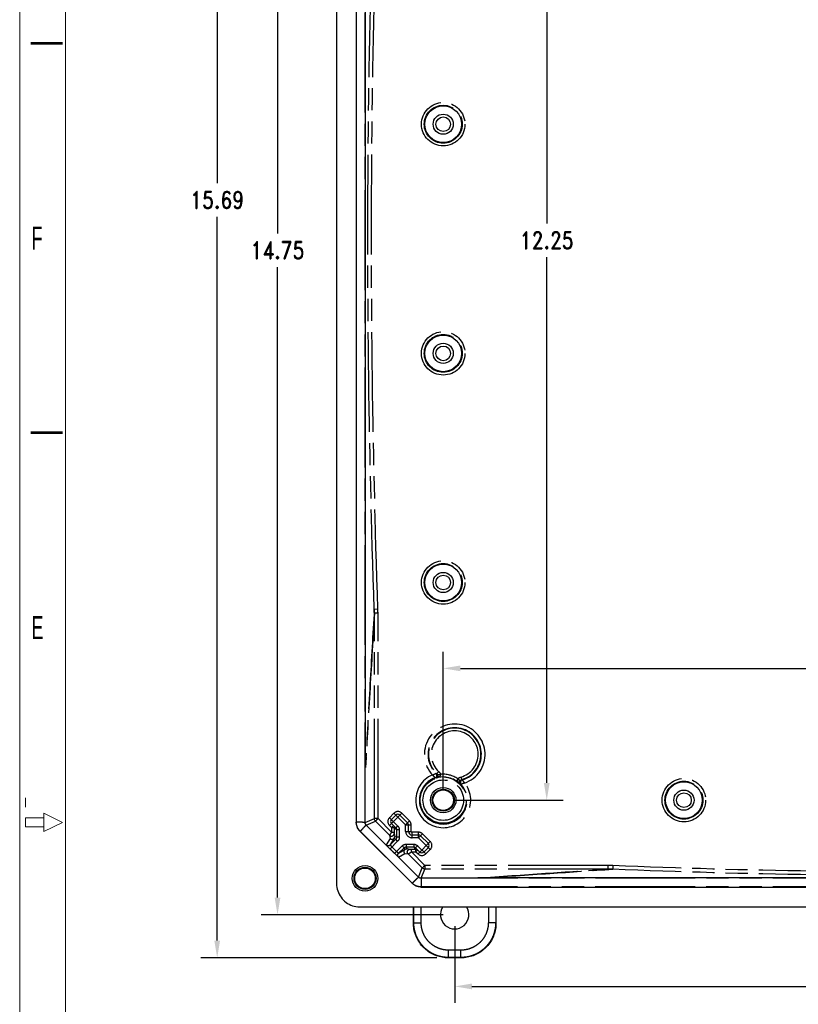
# Model space of a CAD drawing. Header units: inches. Extents: x 0 to 417, y 0 to 34.
# Tile 2 of 26: x 0 to 8.49, y 14.8 to 25.54. Entities that reach past the tile are written whole.
import ezdxf

# ---------------------------------------------------------------- set-up
doc = ezdxf.new("R2010")
doc.units = ezdxf.units.IN
doc.header["$LTSCALE"] = 2.42
doc.header["$MEASUREMENT"] = 0
doc.header["$PDMODE"] = 3
doc.header["$PDSIZE"] = 0.3125
doc.linetypes.add('PHANTOM', pattern=[0.8, 0.45, -0.05, 0.1, -0.05, 0.1, -0.05])
doc.layers.get('0').update_dxf_attribs({"linetype": 'CONTINUOUS'})
doc.layers.get('Defpoints').update_dxf_attribs({"linetype": 'CONTINUOUS'})
doc.layers.add('DEFAULT_3', color=7, linetype='PHANTOM')
doc.layers.add('DIMENSIONS', color=255, linetype='CONTINUOUS')
doc.styles.add('ROMAND', font='romand.shx', dxfattribs={"width": 0.8})
doc.styles.get("Standard").update_dxf_attribs({"font": 'txt', "width": 0.8})
doc.dimstyles.new('DIMSTYLE_1', dxfattribs={"dimtxt": 0.125, "dimasz": 0.1875, "dimexe": 0.18, "dimexo": 0.0625, "dimgap": 0.09, "dimtad": 0, "dimtih": 1, "dimtoh": 1, "dimzin": 4, "dimdsep": 46, "dimtxsty": 'Standard', "dimblk": '_FILLED', "dimblk1": '_FILLED', "dimblk2": '_FILLED', "dimcen": 0.09, "dimadec": 0, "dimazin": 0, "dimtfac": 1, "dimtofl": 0, "dimtmove": 0, "dimatfit": 3, "dimldrblk": '_FILLED', "dimfxl": 0, "dimtolj": 1, "dimtzin": 4, "dimarcsym": 0})

# ---------------------------------------------------------------- blocks, each defined once
blk = doc.blocks.new('_FILLED')
at = {"color": 0, "linetype": 'ByBlock'}
blk.add_solid([(0, 0), (-1, 0.167), (-1, -0.167)], dxfattribs=at)
blk = doc.blocks.new('*D2')
at = {"layer": 'Defpoints', "color": 0, "linetype": 'Continuous', "lineweight": 0}
for p in [(4.612, 30.995), (2.154, 15.305), (4.612, 15.305)]:
    blk.add_point(p, dxfattribs=at)
at = {"layer": 'DIMENSIONS', "color": 0, "linetype": 'Continuous', "lineweight": -2}
for p, q in [((4.549, 30.995), (1.974, 30.995)), ((2.154, 30.808), (2.154, 23.758)), ((2.154, 15.493), (2.154, 23.39)), ((4.549, 15.305), (1.974, 15.305))]:
    blk.add_line(p, q, dxfattribs=at)
at = {"layer": 'DIMENSIONS', "color": 0, "linetype": 'Continuous', "lineweight": -2, "xscale": 0.1875, "yscale": 0.1875, "zscale": 0.1875}
for p, rotation in [((2.154, 30.995), 90), ((2.154, 15.305), 270)]:
    blk.add_blockref('_FILLED', p, dxfattribs=dict(at, rotation=rotation))
at = {"layer": 'DIMENSIONS', "color": 0, "linetype": 'Continuous', "insert": (2.154, 23.574), "char_height": 0.1875, "attachment_point": 5, "style": 'ROMAND'}
blk.add_mtext('\\A1;15.69', dxfattribs=at)
blk = doc.blocks.new('*D3')
at = {"layer": 'Defpoints', "color": 0, "linetype": 'Continuous', "lineweight": 0}
for p in [(4.682, 30.525), (2.812, 15.775), (4.682, 15.775)]:
    blk.add_point(p, dxfattribs=at)
at = {"layer": 'DIMENSIONS', "color": 0, "linetype": 'Continuous', "lineweight": -2}
for p, q in [((4.619, 30.525), (2.632, 30.525)), ((2.812, 30.338), (2.812, 23.208)), ((2.812, 15.963), (2.812, 22.841)), ((4.619, 15.775), (2.632, 15.775))]:
    blk.add_line(p, q, dxfattribs=at)
at = {"layer": 'DIMENSIONS', "color": 0, "linetype": 'Continuous', "lineweight": -2, "xscale": 0.1875, "yscale": 0.1875, "zscale": 0.1875}
for p, rotation in [((2.812, 30.525), 90), ((2.812, 15.775), 270)]:
    blk.add_blockref('_FILLED', p, dxfattribs=dict(at, rotation=rotation))
at = {"layer": 'DIMENSIONS', "color": 0, "linetype": 'Continuous', "insert": (2.812, 23.025), "char_height": 0.1875, "attachment_point": 5, "style": 'ROMAND'}
blk.add_mtext('\\A1;14.75', dxfattribs=at)
blk = doc.blocks.new('*D4')
at = {"layer": 'Defpoints', "color": 0, "linetype": 'Continuous', "lineweight": 0}
for p in [(4.744, 15.713), (14.744, 15.713), (14.744, 14.993)]:
    blk.add_point(p, dxfattribs=at)
at = {"layer": 'DIMENSIONS', "color": 0, "linetype": 'Continuous', "lineweight": -2}
for p, q in [((4.744, 15.65), (4.744, 14.813)), ((14.744, 15.65), (14.744, 14.813)), ((4.932, 14.993), (9.277, 14.993)), ((14.557, 14.993), (10.043, 14.993))]:
    blk.add_line(p, q, dxfattribs=at)
at = {"layer": 'DIMENSIONS', "color": 0, "linetype": 'Continuous', "lineweight": -2, "xscale": 0.1875, "yscale": 0.1875, "zscale": 0.1875, "rotation": 180}
blk.add_blockref('_FILLED', (4.744, 14.993), dxfattribs=at)
at = {"layer": 'DIMENSIONS', "color": 0, "linetype": 'Continuous', "lineweight": -2, "xscale": 0.1875, "yscale": 0.1875, "zscale": 0.1875}
blk.add_blockref('_FILLED', (14.744, 14.993), dxfattribs=at)
at = {"layer": 'DIMENSIONS', "color": 0, "linetype": 'Continuous', "insert": (9.66, 14.993), "char_height": 0.1875, "attachment_point": 5, "style": 'ROMAND'}
blk.add_mtext('\\A1;10.00', dxfattribs=at)
blk = doc.blocks.new('*D5')
at = {"layer": 'Defpoints', "color": 0, "linetype": 'Continuous', "lineweight": 0}
for p in [(4.682, 29.275), (5.748, 29.275), (4.682, 17.025)]:
    blk.add_point(p, dxfattribs=at)
at = {"layer": 'DIMENSIONS', "color": 0, "linetype": 'Continuous', "lineweight": -2}
for p, q in [((4.744, 29.275), (5.928, 29.275)), ((5.748, 29.088), (5.748, 23.317)), ((5.748, 17.213), (5.748, 22.949)), ((4.744, 17.025), (5.928, 17.025))]:
    blk.add_line(p, q, dxfattribs=at)
at = {"layer": 'DIMENSIONS', "color": 0, "linetype": 'Continuous', "lineweight": -2, "xscale": 0.1875, "yscale": 0.1875, "zscale": 0.1875}
for p, rotation in [((5.748, 29.275), 90), ((5.748, 17.025), 270)]:
    blk.add_blockref('_FILLED', p, dxfattribs=dict(at, rotation=rotation))
at = {"layer": 'DIMENSIONS', "color": 0, "linetype": 'Continuous', "insert": (5.748, 23.133), "char_height": 0.1875, "attachment_point": 5, "style": 'ROMAND'}
blk.add_mtext('\\A1;12.25', dxfattribs=at)
blk = doc.blocks.new('*D6')
at = {"layer": 'Defpoints', "color": 0, "linetype": 'Continuous', "lineweight": 0}
for p in [(14.869, 18.463), (4.619, 17.088), (14.869, 17.088)]:
    blk.add_point(p, dxfattribs=at)
at = {"layer": 'DIMENSIONS', "color": 0, "linetype": 'Continuous', "lineweight": -2}
for p, q in [((4.619, 17.15), (4.619, 18.643)), ((14.869, 17.15), (14.869, 18.643)), ((4.807, 18.463), (9.946, 18.463)), ((14.682, 18.463), (10.712, 18.463))]:
    blk.add_line(p, q, dxfattribs=at)
at = {"layer": 'DIMENSIONS', "color": 0, "linetype": 'Continuous', "lineweight": -2, "xscale": 0.1875, "yscale": 0.1875, "zscale": 0.1875, "rotation": 180}
blk.add_blockref('_FILLED', (4.619, 18.463), dxfattribs=at)
at = {"layer": 'DIMENSIONS', "color": 0, "linetype": 'Continuous', "lineweight": -2, "xscale": 0.1875, "yscale": 0.1875, "zscale": 0.1875}
blk.add_blockref('_FILLED', (14.869, 18.463), dxfattribs=at)
at = {"layer": 'DIMENSIONS', "color": 0, "linetype": 'Continuous', "insert": (10.329, 18.463), "char_height": 0.1875, "attachment_point": 5, "style": 'ROMAND'}
blk.add_mtext('\\A1;10.25', dxfattribs=at)

msp = doc.modelspace()

# ---------------------------------------------------------------- linework, layer by layer
at = {"color": 7, "linetype": 'Continuous', "lineweight": 0}
for p, q in [((0, 0), (0, 33.591)), ((0.5, 32.783), (0.5, 0.813)), ((0.065, 16.95), (0.065, 17.05)), ((0.265, 16.883), (0.265, 16.683)), ((0.265, 16.883), (0.465, 16.783)), ((0.065, 16.733), (0.065, 16.833)), ((0.065, 16.833), (0.265, 16.833)), ((0.465, 16.783), (0.265, 16.683)), ((0.265, 16.733), (0.065, 16.733))]:
    msp.add_line(p, q, dxfattribs=at)
at = {"color": 7, "linetype": 'Continuous'}
for p, q in [((3.456, 30.188), (3.456, 16.429)), ((3.671, 29.516), (3.671, 16.784)), ((3.771, 17.381), (3.771, 28.92)), ((4.103, 16.862), (4.054, 16.813)), ((4.054, 16.771), (4.101, 16.724)), ((4.231, 16.778), (4.146, 16.862)), ((3.712, 16.685), (4.28, 16.118)), ((4.085, 16.727), (4.085, 16.677)), ((4.109, 16.703), (4.109, 16.62)), ((4.239, 16.685), (4.239, 16.756)), ((4.101, 16.598), (4.04, 16.538)), ((4.351, 16.645), (4.279, 16.645)), ((4.457, 16.551), (4.372, 16.636)), ((4.132, 16.446), (4.193, 16.506)), ((4.214, 16.515), (4.297, 16.515)), ((4.272, 16.49), (4.318, 16.49)), ((4.318, 16.506), (4.365, 16.459)), ((4.407, 16.459), (4.457, 16.509)), ((3.456, 16.427), (3.456, 16.112)), ((14.491, 16.176), (4.998, 16.176)), ((4.379, 16.077), (15.11, 16.077)), ((3.706, 15.862), (4.022, 15.862)), ((4.023, 15.862), (15.466, 15.862)), ((4.294, 15.685), (4.294, 15.862)), ((5.194, 15.862), (5.194, 15.685)), ((4.815, 15.305), (4.674, 15.305))]:
    msp.add_line(p, q, dxfattribs=at)
at = {"color": 7, "linetype": 'Continuous', "lineweight": 0}
for points in [[(0.12, 25.283, 0.029, 0.029, 0), (0.47, 25.283, 0.029, 0.029, 0)], [(0.12, 21.033, 0.029, 0.029, 0), (0.47, 21.033, 0.029, 0.029, 0)]]:
    msp.add_lwpolyline(points, format="xyseb", dxfattribs=at)
at = {"color": 7, "linetype": 'Continuous'}
for centre, radius in [((4.619, 24.4), 0.2), ((4.619, 24.4), 0.11), ((4.619, 24.4), 0.08), ((4.619, 21.9), 0.2), ((4.619, 21.9), 0.11), ((4.619, 21.9), 0.08), ((4.619, 19.4), 0.2), ((4.619, 19.4), 0.11), ((4.619, 19.4), 0.08), ((7.244, 17.025), 0.2), ((4.619, 17.025), 0.139), ((4.619, 17.025), 0.12), ((4.619, 17.025), 0.112), ((7.244, 17.025), 0.11), ((7.244, 17.025), 0.08), ((3.766, 16.172), 0.139), ((3.766, 16.172), 0.12), ((3.766, 16.172), 0.112)]:
    msp.add_circle(centre, radius, dxfattribs=at)
for centre, radius, start, end in [((4.125, 16.841), 0.03, 45, 135), ((4.075, 16.792), 0.03, 135, 225), ((4.209, 16.756), 0.03, 0, 45), ((4.279, 16.685), 0.04, 180, 270), ((4.351, 16.615), 0.03, 45, 90), ((4.436, 16.53), 0.03, 315, 45), ((4.386, 16.481), 0.03, 225, 315), ((4.744, 15.775), 0.155, 145.7514, 34.2486)]:
    msp.add_arc(centre, radius, start, end, dxfattribs=at)
for points, start_tangent, end_tangent in [([(4.529, 17.269), (4.542, 17.277), (4.548, 17.29), (4.548, 17.305)], (0.937493, 0.348003), (-0.286071, 0.958208)), ([(4.548, 17.305), (4.54, 17.318)], (-0.286071, 0.958208), (-0.710895, 0.703298)), ([(4.558, 17.3), (4.559, 17.293), (4.558, 17.287), (4.556, 17.281), (4.554, 17.277), (4.551, 17.273), (4.548, 17.27), (4.545, 17.267), (4.541, 17.265)], (0.19269, -0.98126), (-0.928988, -0.37011)), ([(4.827, 17.246), (4.815, 17.239), (4.807, 17.226), (4.807, 17.211), (4.814, 17.198)], (-0.9582, -0.286099), (0.663374, -0.748288)), ([(3.712, 16.685), (3.69, 16.714), (3.676, 16.748), (3.671, 16.784)], (-0.707107, 0.707107), (0, 1)), ([(3.879, 16.796), (3.873, 16.804), (3.869, 16.814), (3.868, 16.824)], (-0.707018, 0.707196), (-0.000126, 1)), ([(4.076, 16.749), (4.081, 16.742), (4.084, 16.735), (4.085, 16.727)], (0.707107, -0.707107), (-0.000019, -1)), ([(4.101, 16.724), (4.104, 16.719), (4.107, 16.714), (4.109, 16.708), (4.109, 16.703)], (0.707145, -0.707069), (-0.000021, -1)), ([(4.039, 16.606), (4.046, 16.601), (4.053, 16.598)], (0.707277, -0.706936), (0.97531, -0.220838)), ([(4.053, 16.598), (4.061, 16.598), (4.067, 16.598), (4.073, 16.6), (4.077, 16.603), (4.081, 16.606)], (0.97531, -0.220838), (0.70726, 0.706953)), ([(4.081, 16.606), (4.084, 16.61), (4.086, 16.613), (4.088, 16.617)], (0.7071, 0.707113), (0.363238, 0.931696)), ([(4.088, 16.617), (4.089, 16.62), (4.09, 16.623), (4.09, 16.625)], (0.363238, 0.931696), (0.075903, 0.997115)), ([(4.09, 16.625), (4.09, 16.628)], (0.075903, 0.997115), (0.000067, 1)), ([(4.193, 16.459), (4.192, 16.466), (4.193, 16.473), (4.195, 16.478), (4.198, 16.483), (4.201, 16.487)], (-0.220838, 0.97531), (0.706953, 0.70726)), ([(4.201, 16.444), (4.195, 16.451), (4.193, 16.459)], (-0.706936, 0.707277), (-0.220838, 0.97531)), ([(4.201, 16.487), (4.204, 16.49), (4.208, 16.492), (4.211, 16.494)], (0.707113, 0.7071), (0.931696, 0.363238)), ([(4.211, 16.494), (4.214, 16.495), (4.217, 16.495), (4.22, 16.495)], (0.931696, 0.363238), (0.997115, 0.075903)), ([(4.22, 16.495), (4.222, 16.496)], (0.997115, 0.075903), (1, 0.000067)), ([(4.297, 16.515), (4.303, 16.514), (4.309, 16.513), (4.314, 16.51), (4.318, 16.506)], (1, 0.000021), (0.707069, -0.707145)), ([(4.322, 16.49), (4.33, 16.489), (4.337, 16.486)], (1, 0.000019), (0.865885, -0.500244)), ([(4.419, 16.273), (4.408, 16.275), (4.399, 16.279), (4.39, 16.285)], (-1, 0.000126), (-0.707196, 0.707018)), ([(4.379, 16.077), (4.342, 16.082), (4.309, 16.096), (4.28, 16.118)], (-1, 0), (-0.707107, 0.707107)), ([(3.456, 16.112), (3.469, 16.035), (3.505, 15.965), (3.559, 15.91), (3.629, 15.874), (3.706, 15.862)], (0, -1), (1, 0)), ([(4.674, 15.305), (4.608, 15.311), (4.544, 15.328), (4.484, 15.356), (4.43, 15.394), (4.383, 15.441), (4.345, 15.495), (4.317, 15.555), (4.3, 15.619), (4.294, 15.685)], (-1, 0), (0, 1)), ([(5.194, 15.685), (5.189, 15.619), (5.172, 15.555), (5.144, 15.495), (5.106, 15.441), (5.059, 15.394), (5.005, 15.356), (4.945, 15.328), (4.881, 15.311), (4.815, 15.305)], (0, -1), (-1, 0))]:
    msp.add_spline(points, degree=3, dxfattribs=dict(at, start_tangent=start_tangent, end_tangent=end_tangent))
at = {"layer": 'DEFAULT_3', "color": 7, "linetype": 'PHANTOM'}
for p, q in [((3.672, 16.785), (3.672, 29.516)), ((3.767, 16.783), (3.767, 29.518)), ((3.907, 19.108), (3.867, 19.107)), ((3.868, 16.824), (3.868, 19.064)), ((3.908, 19.064), (3.868, 19.064)), ((3.908, 16.824), (3.908, 19.064)), ((4.57, 17.338), (4.549, 17.316)), ((4.588, 17.306), (4.558, 17.3)), ((4.78, 17.258), (4.803, 17.239)), ((4.811, 17.278), (4.819, 17.249)), ((4.082, 16.884), (4.033, 16.834)), ((4.033, 16.749), (4.167, 16.884)), ((4.209, 16.756), (4.082, 16.884)), ((4.252, 16.799), (4.167, 16.884)), ((3.672, 16.785), (3.671, 16.784)), ((3.767, 16.783), (3.868, 16.824)), ((3.779, 16.754), (3.879, 16.796)), ((3.908, 16.824), (3.868, 16.824)), ((4.033, 16.642), (3.879, 16.796)), ((4.055, 16.677), (3.908, 16.824)), ((4.122, 16.745), (4.033, 16.834)), ((4.209, 16.756), (4.252, 16.799)), ((3.713, 16.686), (3.712, 16.685)), ((4.28, 16.119), (3.713, 16.686)), ((4.349, 16.184), (3.779, 16.754)), ((4.033, 16.749), (4.055, 16.727)), ((4.055, 16.727), (4.073, 16.746)), ((4.055, 16.727), (4.085, 16.727)), ((4.055, 16.727), (4.055, 16.677)), ((4.055, 16.677), (4.085, 16.677)), ((4.109, 16.703), (4.085, 16.727)), ((4.085, 16.663), (4.09, 16.628)), ((4.122, 16.745), (4.101, 16.724)), ((4.139, 16.703), (4.109, 16.703)), ((4.139, 16.703), (4.139, 16.62)), ((4.209, 16.756), (4.269, 16.756)), ((4.209, 16.685), (4.209, 16.756)), ((4.209, 16.685), (4.269, 16.685)), ((4.269, 16.685), (4.269, 16.756)), ((4.351, 16.675), (4.279, 16.675)), ((4.279, 16.615), (4.279, 16.675)), ((4.351, 16.615), (4.351, 16.675)), ((4.393, 16.658), (4.372, 16.636)), ((4.478, 16.573), (4.393, 16.658)), ((4.039, 16.606), (3.997, 16.538)), ((4.033, 16.642), (4.039, 16.606)), ((4.039, 16.494), (4.122, 16.577)), ((4.081, 16.606), (4.04, 16.538)), ((4.081, 16.606), (4.101, 16.598)), ((4.09, 16.628), (4.109, 16.62)), ((4.122, 16.577), (4.101, 16.598)), ((4.139, 16.62), (4.109, 16.62)), ((4.214, 16.545), (4.297, 16.545)), ((4.214, 16.545), (4.214, 16.515)), ((4.351, 16.615), (4.279, 16.615)), ((4.297, 16.545), (4.297, 16.515)), ((4.344, 16.438), (4.478, 16.573)), ((4.351, 16.615), (4.369, 16.633)), ((4.478, 16.488), (4.351, 16.615)), ((4.369, 16.633), (4.372, 16.636)), ((4.039, 16.494), (4.089, 16.445)), ((4.06, 16.516), (4.11, 16.466)), ((4.089, 16.445), (4.171, 16.527)), ((4.132, 16.446), (4.201, 16.487)), ((4.132, 16.403), (4.201, 16.444)), ((4.171, 16.527), (4.193, 16.506)), ((4.193, 16.506), (4.201, 16.487)), ((4.201, 16.444), (4.236, 16.439)), ((4.214, 16.515), (4.222, 16.496)), ((4.222, 16.496), (4.257, 16.49)), ((4.39, 16.285), (4.236, 16.439)), ((4.272, 16.46), (4.272, 16.49)), ((4.419, 16.313), (4.272, 16.46)), ((4.272, 16.46), (4.322, 16.46)), ((4.322, 16.49), (4.297, 16.515)), ((4.339, 16.527), (4.318, 16.506)), ((4.322, 16.46), (4.322, 16.49)), ((4.322, 16.46), (4.34, 16.479)), ((4.322, 16.46), (4.344, 16.438)), ((4.429, 16.438), (4.339, 16.527)), ((4.429, 16.438), (4.478, 16.488)), ((4.349, 16.184), (4.39, 16.285)), ((4.377, 16.173), (4.419, 16.273)), ((6.415, 16.313), (4.419, 16.313)), ((4.419, 16.313), (4.419, 16.273)), ((6.415, 16.273), (4.419, 16.273)), ((6.415, 16.313), (6.415, 16.273)), ((6.469, 16.312), (6.467, 16.272)), ((4.28, 16.119), (4.28, 16.118)), ((15.112, 16.173), (4.377, 16.173)), ((15.11, 16.078), (4.379, 16.078)), ((4.379, 16.078), (4.379, 16.077)), ((4.298, 15.688), (4.298, 15.862)), ((4.378, 15.688), (4.378, 15.862)), ((5.111, 15.862), (5.111, 15.688)), ((5.191, 15.862), (5.191, 15.688)), ((4.294, 15.685), (4.298, 15.688)), ((4.298, 15.688), (4.378, 15.688)), ((5.191, 15.688), (5.111, 15.688)), ((5.194, 15.685), (5.191, 15.688)), ((4.811, 15.389), (4.678, 15.389)), ((4.678, 15.309), (4.678, 15.389)), ((4.811, 15.309), (4.811, 15.389)), ((4.674, 15.305), (4.678, 15.309)), ((4.811, 15.309), (4.678, 15.309)), ((4.815, 15.305), (4.811, 15.309))]:
    msp.add_line(p, q, dxfattribs=at)
for centre, radius in [((4.619, 24.4), 0.237), ((4.619, 24.4), 0.207), ((4.619, 21.9), 0.237), ((4.619, 21.9), 0.207), ((4.619, 19.4), 0.237), ((4.619, 19.4), 0.207), ((4.619, 17.025), 0.251), ((4.619, 17.025), 0.221), ((7.244, 17.025), 0.237), ((7.244, 17.025), 0.207)]:
    msp.add_circle(centre, radius, dxfattribs=at)
for centre, radius, start, end in [((4.744, 17.525), 0.331, 289.1766, 222.7509), ((4.744, 17.525), 0.291, 286.5569, 225.3706), ((4.744, 17.525), 0.286, 285.0382, 226.8898), ((4.744, 17.525), 0.256, 285.0382, 226.8898), ((4.619, 17.025), 0.3, 113.2026, 38.7249), ((4.619, 17.025), 0.283, 55.4476, 96.4794), ((4.619, 17.025), 0.26, 110.3036, 41.6239), ((4.619, 17.025), 0.253, 43.8313, 108.096), ((4.125, 16.841), 0.06, 45, 135), ((4.075, 16.792), 0.06, 135, 225), ((4.209, 16.756), 0.06, 0, 45), ((4.279, 16.685), 0.07, 180, 270), ((4.279, 16.685), 0.01, 180, 270), ((4.351, 16.615), 0.06, 45, 90), ((4.436, 16.53), 0.06, 315, 45), ((4.386, 16.481), 0.06, 225, 315)]:
    msp.add_arc(centre, radius, start, end, dxfattribs=at)
for points, start_tangent, end_tangent in [([(3.867, 19.107), (3.805, 21.802), (3.805, 24.499), (3.867, 27.193)], (-0.034263, 0.999413), (0.034263, 0.999413)), ([(3.907, 19.108), (3.845, 21.802), (3.845, 24.498), (3.907, 27.192)], (-0.034257, 0.999413), (0.034257, 0.999413)), ([(3.867, 19.107), (3.82, 18.289), (3.771, 17.418)], (-0.056525, -0.998401), (-0.056922, -0.998379)), ([(3.868, 19.064), (3.821, 18.251), (3.771, 17.381)], (-0.057475, -0.998347), (-0.05735, -0.998354)), ([(3.868, 19.064), (3.867, 19.085), (3.867, 19.107)], (0.000168, 1), (-0.03399, 0.999422)), ([(3.908, 19.064), (3.907, 19.086), (3.907, 19.108)], (0.000001, 1), (-0.034257, 0.999413)), ([(4.501, 17.3), (4.517, 17.307), (4.529, 17.313), (4.537, 17.316), (4.54, 17.318)], (0.942045, 0.335486), (0.998101, 0.061597)), ([(4.501, 17.3), (4.513, 17.288), (4.522, 17.278), (4.527, 17.271), (4.529, 17.269)], (0.723598, -0.690222), (0.653305, -0.757095)), ([(4.54, 17.318), (4.545, 17.317), (4.549, 17.316)], (0.986091, -0.166206), (0.985789, -0.167989)), ([(4.588, 17.306), (4.588, 17.299), (4.585, 17.292), (4.581, 17.287), (4.574, 17.281), (4.567, 17.277), (4.558, 17.272), (4.55, 17.269), (4.541, 17.265)], (0.274663, -0.961541), (-0.946257, -0.323415)), ([(4.549, 17.316), (4.553, 17.312), (4.556, 17.306), (4.558, 17.3)], (0.730835, -0.682555), (0.193791, -0.981043)), ([(4.57, 17.338), (4.578, 17.329), (4.584, 17.318), (4.588, 17.306)], (0.730059, -0.683384), (0.192873, -0.981224)), ([(4.541, 17.265), (4.537, 17.267), (4.533, 17.268), (4.529, 17.269)], (-0.96526, 0.26129), (-0.965647, 0.259858)), ([(4.802, 17.2), (4.796, 17.207), (4.79, 17.215), (4.784, 17.223), (4.779, 17.231), (4.776, 17.241), (4.776, 17.25), (4.78, 17.258)], (-0.682671, 0.730726), (0.685029, 0.728516)), ([(4.78, 17.258), (4.789, 17.267), (4.8, 17.274), (4.811, 17.278)], (0.631932, 0.775024), (0.965752, 0.259467)), ([(4.802, 17.2), (4.8, 17.204), (4.798, 17.207), (4.796, 17.212), (4.796, 17.217), (4.796, 17.224), (4.799, 17.232), (4.803, 17.239)], (-0.645207, 0.764008), (0.631957, 0.775003)), ([(4.814, 17.198), (4.811, 17.198), (4.808, 17.199), (4.805, 17.2), (4.802, 17.2)], (-0.974346, 0.225053), (-0.974637, 0.22379)), ([(4.803, 17.239), (4.808, 17.244), (4.813, 17.247), (4.819, 17.249)], (0.632656, 0.774433), (0.966048, 0.258364)), ([(4.853, 17.213), (4.838, 17.207), (4.825, 17.202), (4.817, 17.199), (4.814, 17.198)], (-0.963279, -0.268503), (-0.932725, -0.360588)), ([(4.827, 17.246), (4.823, 17.248), (4.819, 17.249)], (-0.948264, 0.317484), (-0.948901, 0.315573)), ([(4.853, 17.213), (4.843, 17.226), (4.835, 17.236), (4.829, 17.244), (4.827, 17.246)], (-0.67334, 0.739333), (-0.851684, 0.524055)), ([(3.767, 16.783), (3.761, 16.783), (3.743, 16.783), (3.72, 16.784), (3.696, 16.784), (3.679, 16.784), (3.672, 16.785)], (-0.781075, 0.624438), (-0.882473, 0.470363)), ([(3.713, 16.686), (3.691, 16.715), (3.677, 16.748), (3.672, 16.785)], (-0.706972, 0.707242), (-0.000211, 1)), ([(3.779, 16.754), (3.773, 16.762), (3.768, 16.772), (3.767, 16.783)], (-0.707753, 0.70646), (0.000886, 1)), ([(3.908, 16.824), (3.897, 16.814), (3.888, 16.804), (3.882, 16.798), (3.879, 16.796)], (-0.711015, -0.703177), (-0.595171, -0.803599)), ([(3.779, 16.754), (3.774, 16.749), (3.762, 16.737), (3.746, 16.72), (3.73, 16.703), (3.718, 16.691), (3.713, 16.686)], (-0.645567, -0.763704), (-0.682578, -0.730813)), ([(4.055, 16.677), (4.047, 16.664), (4.04, 16.652), (4.035, 16.645), (4.033, 16.642)], (-0.518974, -0.85479), (-0.005158, -0.999987)), ([(4.033, 16.642), (4.049, 16.634), (4.066, 16.635), (4.08, 16.646), (4.085, 16.663)], (0.707397, -0.706816), (0.000127, 1)), ([(4.085, 16.677), (4.085, 16.672), (4.085, 16.667), (4.085, 16.664), (4.085, 16.663)], (0, -1), (0.139994, -0.990152)), ([(4.122, 16.745), (4.129, 16.736), (4.135, 16.726)], (0.707164, -0.70705), (0.385514, -0.922702)), ([(4.135, 16.726), (4.138, 16.714), (4.139, 16.703)], (0.385514, -0.922702), (-0.000061, -1)), ([(4.109, 16.62), (4.109, 16.614), (4.107, 16.608), (4.104, 16.603), (4.101, 16.598)], (0.000048, -1), (-0.70715, -0.707063)), ([(4.139, 16.62), (4.138, 16.608), (4.135, 16.596), (4.129, 16.586), (4.122, 16.577)], (0.000061, -1), (-0.707164, -0.707049)), ([(4.171, 16.527), (4.18, 16.535), (4.191, 16.54), (4.202, 16.544), (4.214, 16.545)], (0.707049, 0.707164), (1, -0.000061)), ([(4.297, 16.545), (4.309, 16.544), (4.32, 16.54), (4.33, 16.535)], (1, 0.000061), (0.829676, -0.558246)), ([(3.997, 16.538), (4.011, 16.53), (4.026, 16.53), (4.04, 16.538)], (0.707161, -0.707053), (0.707161, 0.707053)), ([(4.04, 16.538), (4.04, 16.537), (4.042, 16.535), (4.044, 16.533), (4.047, 16.529), (4.051, 16.525), (4.056, 16.52), (4.06, 16.516)], (-0.613822, -0.789445), (0.707105, -0.707108)), ([(4.11, 16.466), (4.115, 16.461), (4.119, 16.457), (4.123, 16.453), (4.127, 16.45), (4.13, 16.447), (4.131, 16.446), (4.132, 16.446)], (0.707107, -0.707106), (0.78982, 0.613339)), ([(4.132, 16.403), (4.124, 16.417), (4.124, 16.432), (4.132, 16.446)], (-0.707053, 0.707161), (0.707053, 0.707161)), ([(4.193, 16.506), (4.197, 16.51), (4.202, 16.513), (4.208, 16.514), (4.214, 16.515)], (0.707063, 0.70715), (1, -0.000048)), ([(4.236, 16.439), (4.228, 16.454), (4.23, 16.472), (4.241, 16.485), (4.257, 16.49)], (-0.706835, 0.707378), (1, 0.000116)), ([(4.236, 16.439), (4.239, 16.441), (4.247, 16.445), (4.258, 16.452), (4.272, 16.46)], (0.999987, 0.005083), (0.8548, 0.518958)), ([(4.257, 16.49), (4.258, 16.49), (4.262, 16.49), (4.266, 16.49), (4.272, 16.49)], (0.990152, -0.139996), (1, 0)), ([(4.33, 16.535), (4.339, 16.527)], (0.829676, -0.558246), (0.70705, -0.707164)), ([(4.419, 16.313), (4.408, 16.303), (4.399, 16.293), (4.393, 16.287), (4.39, 16.285)], (-0.703177, -0.711015), (-0.803599, -0.595171)), ([(4.998, 16.176), (5.736, 16.227), (6.415, 16.273)], (0.997682, 0.068054), (0.997666, 0.068278)), ([(5.042, 16.176), (5.781, 16.226), (6.467, 16.272)], (0.997731, 0.067319), (0.997779, 0.06661)), ([(6.469, 16.312), (6.442, 16.313), (6.415, 16.313)], (-0.999116, 0.042043), (-1, -0.000001)), ([(6.467, 16.272), (6.441, 16.273), (6.415, 16.273)], (-0.999126, 0.04181), (-1, -0.000145)), ([(13.022, 16.272), (10.838, 16.211), (8.651, 16.211), (6.467, 16.272)], (-0.999116, -0.04205), (-0.999116, 0.04205)), ([(13.02, 16.312), (10.837, 16.251), (8.652, 16.251), (6.469, 16.312)], (-0.999116, -0.042042), (-0.999116, 0.042042)), ([(4.349, 16.184), (4.344, 16.18), (4.331, 16.168), (4.314, 16.152), (4.298, 16.135), (4.285, 16.123), (4.28, 16.119)], (-0.993847, -0.110759), (-0.956599, -0.291406)), ([(4.379, 16.078), (4.342, 16.083), (4.309, 16.096), (4.28, 16.119)], (-1, 0.000191), (-0.707256, 0.706958)), ([(4.377, 16.173), (4.367, 16.174), (4.357, 16.178), (4.349, 16.184)], (-1, -0.000914), (-0.70648, 0.707733)), ([(4.377, 16.173), (4.377, 16.166), (4.377, 16.149), (4.378, 16.125), (4.378, 16.102), (4.379, 16.085), (4.379, 16.078)], (0.083535, -0.996505), (0.034108, -0.999418)), ([(4.678, 15.309), (4.618, 15.313), (4.56, 15.327), (4.505, 15.35), (4.455, 15.381), (4.409, 15.42), (4.371, 15.465), (4.339, 15.516), (4.317, 15.571), (4.303, 15.629), (4.298, 15.688)], (-1, 0.000169), (-0.00017, 1)), ([(4.678, 15.389), (4.631, 15.392), (4.585, 15.403), (4.542, 15.421), (4.502, 15.446), (4.466, 15.476), (4.435, 15.512), (4.411, 15.552), (4.393, 15.596), (4.382, 15.642), (4.378, 15.688)], (-1, 0.000055), (-0.000057, 1)), ([(5.191, 15.688), (5.186, 15.629), (5.172, 15.571), (5.15, 15.516), (5.118, 15.465), (5.08, 15.42), (5.034, 15.381), (4.984, 15.35), (4.929, 15.327), (4.871, 15.313), (4.811, 15.309)], (-0.000169, -1), (-1, -0.00017)), ([(5.111, 15.688), (5.107, 15.642), (5.096, 15.596), (5.078, 15.552), (5.054, 15.512), (5.023, 15.476), (4.987, 15.446), (4.947, 15.421), (4.904, 15.403), (4.858, 15.392), (4.811, 15.389)], (-0.000055, -1), (-1, -0.000057))]:
    msp.add_spline(points, degree=3, dxfattribs=dict(at, start_tangent=start_tangent, end_tangent=end_tangent))

# ---------------------------------------------------------------- texts
at = {"color": 2, "linetype": 'Continuous', "lineweight": 0, "oblique": 0, "width": 0.571428}
for s, p in [('F', (0.131, 23.033)), ('E', (0.131, 18.783))]:
    msp.add_text(s, height=0.25, dxfattribs=at).set_placement(p)

# ---------------------------------------------------------------- dimensions: what is measured, and where the dimension line sits
at = {"layer": 'DIMENSIONS', "color": 2, "linetype": 'Continuous'}
for base, p1, p2, angle, picture, middle in [((2.154, 15.305), (4.612, 30.995), (4.612, 15.305), 270, '*D2', (2.154, 23.574)), ((2.812, 15.775), (4.682, 30.525), (4.682, 15.775), 270, '*D3', (2.812, 23.025)), ((5.748, 29.275), (4.682, 17.025), (4.682, 29.275), 90, '*D5', (5.748, 23.133))]:
    dim = msp.add_linear_dim(base=base, p1=p1, p2=p2, angle=angle, dimstyle='DIMSTYLE_1', override={"dimtxt": 0.1875, "dimtxsty": 'ROMAND'}, dxfattribs=at)
    dim.commit()
    dim.dimension.update_dxf_attribs({"geometry": picture, "text_midpoint": middle, "dimtype": 160})
for base, p1, p2, picture, middle in [((14.869, 18.463), (4.619, 17.088), (14.869, 17.088), '*D6', (10.329, 18.463)), ((14.744, 14.993), (4.744, 15.713), (14.744, 15.713), '*D4', (9.66, 14.993))]:
    dim = msp.add_linear_dim(base=base, p1=p1, p2=p2, dimstyle='DIMSTYLE_1', override={"dimtxt": 0.1875, "dimtxsty": 'ROMAND'}, dxfattribs=at)
    dim.commit()
    dim.dimension.update_dxf_attribs({"geometry": picture, "text_midpoint": middle, "dimtype": 160})

doc.saveas('drawing.dxf')
